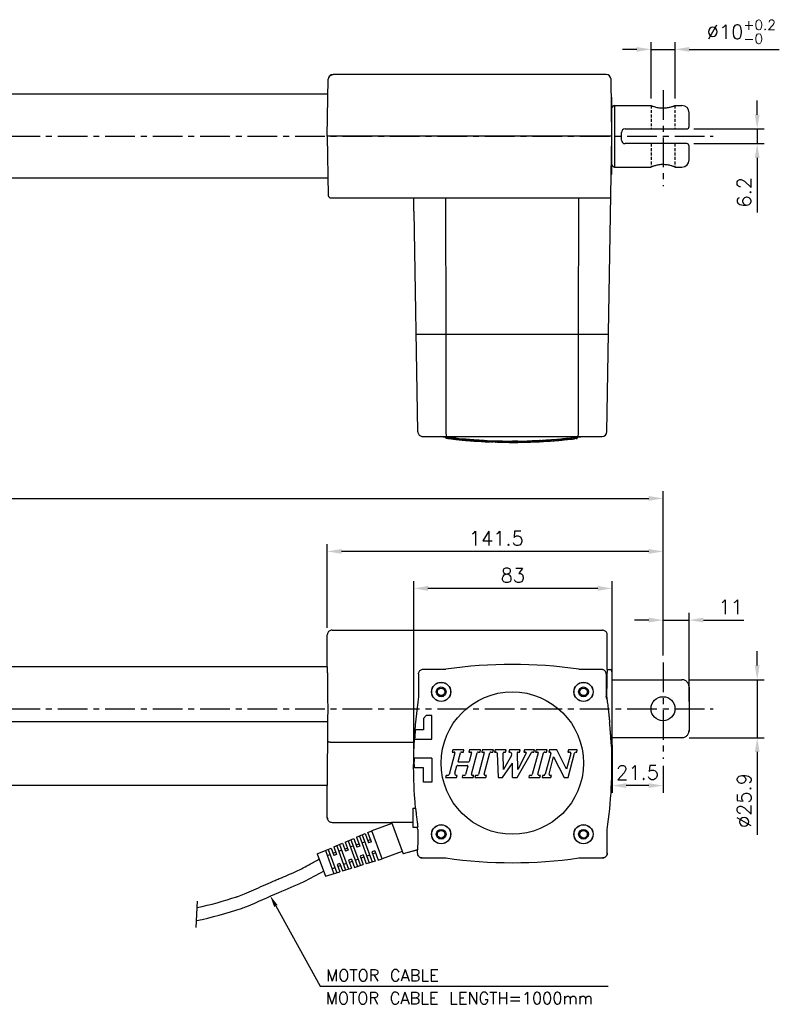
# Model space of a CAD drawing. Extents: x 229 to 1209, y 37 to 452.
# Tile 3 of 3: x 883 to 1209, y 37 to 452. Entities that reach past the tile are written whole.
import ezdxf

# ---------------------------------------------------------------- set-up
doc = ezdxf.new("R2010")
doc.units = 0
doc.header["$LTSCALE"] = 10
doc.header["$MEASUREMENT"] = 0
doc.header["$PDMODE"] = 3
doc.linetypes.add('CENTER', pattern=[2, 1.25, -0.25, 0.25, -0.25])
doc.linetypes.add('HIDDEN', pattern=[0.375, 0.25, -0.125])
doc.layers.get('0').update_dxf_attribs({"linetype": 'CONTINUOUS'})
doc.layers.get('DEFPOINTS').update_dxf_attribs({"linetype": 'CONTINUOUS'})
for name, color, linetype in [('CENTER', 7, 'CENTER'), ('DIM', 7, 'CONTINUOUS'), ('HIDDEN', 7, 'HIDDEN')]:
    doc.layers.add(name, color=color, linetype=linetype)
doc.styles.get("Standard").update_dxf_attribs({"font": 'txt.shx'})
doc.dimstyles.new('W_8', dxfattribs={"dimtxt": 8, "dimasz": 3, "dimexe": 3, "dimexo": 3, "dimgap": 2.5, "dimtad": 1, "dimdec": 3, "dimtxsty": 'STANDARD', "dimblk1": 'OPEN', "dimblk2": 'OPEN', "dimsah": 1, "dimcen": -2.5, "dimclrd": 256, "dimclre": 256, "dimclrt": 256, "dimazin": 3, "dimtfac": 0.8, "dimtmove": 0, "dimatfit": 3, "dimtolj": 1})

# ---------------------------------------------------------------- blocks, each defined once
blk = doc.blocks.new('*D18')
at = {"layer": 'DEFPOINTS', "color": 0}
for p in [(1162.33, 174.3), (1162.33, 149.85), (1194.02, 149.85)]:
    blk.add_point(p, dxfattribs=at)
at = {"layer": 'DIM'}
for p, q in [((1194.02, 180.3), (1194.02, 186.3)), ((1165.33, 174.3), (1197.02, 174.3)), ((1194.02, 174.3), (1194.02, 149.85)), ((1165.33, 149.85), (1197.02, 149.85)), ((1194.02, 143.85), (1194.02, 108.85))]:
    blk.add_line(p, q, dxfattribs=at)
for points in [[(1193.02, 180.3), (1195.02, 180.3), (1194.02, 174.3)], [(1193.02, 143.85), (1195.02, 143.85), (1194.02, 149.85)]]:
    blk.add_solid(points, dxfattribs=at)
at = {"layer": 'DIM', "insert": (1188.52, 123.35), "char_height": 6, "attachment_point": 5, "rotation": 90}
blk.add_mtext('\\A1;%%c25.9', dxfattribs=at)
blk = doc.blocks.new('*D19')
at = {"layer": 'DEFPOINTS', "color": 0}
for p in [(1154.33, 199.42), (1154.33, 181.51), (1165.33, 162.07)]:
    blk.add_point(p, dxfattribs=at)
at = {"layer": 'DIM'}
for p, q in [((1148.33, 199.42), (1142.33, 199.42)), ((1154.33, 184.51), (1154.33, 202.42)), ((1154.33, 199.42), (1165.33, 199.42)), ((1165.33, 165.07), (1165.33, 202.42)), ((1171.33, 199.42), (1188.33, 199.42))]:
    blk.add_line(p, q, dxfattribs=at)
for points in [[(1148.33, 200.42), (1148.33, 198.42), (1154.33, 199.42)], [(1171.33, 200.42), (1171.33, 198.42), (1165.33, 199.42)]]:
    blk.add_solid(points, dxfattribs=at)
at = {"layer": 'DIM', "insert": (1182.83, 204.92), "char_height": 6, "attachment_point": 5}
blk.add_mtext('\\A1;11', dxfattribs=at)
blk = doc.blocks.new('*D20')
at = {"layer": 'DEFPOINTS', "color": 0}
for p in [(1049.24, 212.78), (1132.83, 146.85), (1049.24, 142.17)]:
    blk.add_point(p, dxfattribs=at)
at = {"layer": 'DIM'}
for p, q in [((1049.24, 145.17), (1049.24, 215.78)), ((1126.83, 212.78), (1055.24, 212.78)), ((1132.83, 149.85), (1132.83, 215.78))]:
    blk.add_line(p, q, dxfattribs=at)
for points in [[(1055.24, 213.78), (1055.24, 211.78), (1049.24, 212.78)], [(1126.83, 213.78), (1126.83, 211.78), (1132.83, 212.78)]]:
    blk.add_solid(points, dxfattribs=at)
at = {"layer": 'DIM', "insert": (1091.03, 218.28), "char_height": 6, "attachment_point": 5}
blk.add_mtext('\\A1;83', dxfattribs=at)
blk = doc.blocks.new('*D21')
at = {"layer": 'DEFPOINTS', "color": 0}
for p in [(1012.83, 228.36), (1012.83, 193.17), (1154.33, 181.51)]:
    blk.add_point(p, dxfattribs=at)
at = {"layer": 'DIM'}
for p, q in [((1012.83, 196.17), (1012.83, 231.36)), ((1148.33, 228.36), (1018.83, 228.36)), ((1154.33, 184.51), (1154.33, 231.36))]:
    blk.add_line(p, q, dxfattribs=at)
for points in [[(1018.83, 229.36), (1018.83, 227.36), (1012.83, 228.36)], [(1148.33, 229.36), (1148.33, 227.36), (1154.33, 228.36)]]:
    blk.add_solid(points, dxfattribs=at)
at = {"layer": 'DIM', "insert": (1084.07, 233.86), "char_height": 6, "attachment_point": 5}
blk.add_mtext('\\A1;141.5', dxfattribs=at)
blk = doc.blocks.new('*D22')
at = {"layer": 'DEFPOINTS', "color": 0}
for p in [(1132.83, 149.85), (1154.33, 141.01), (1132.83, 129.66)]:
    blk.add_point(p, dxfattribs=at)
at = {"layer": 'DIM'}
for p, q in [((1132.83, 146.85), (1132.83, 126.66)), ((1154.33, 138.01), (1154.33, 126.66)), ((1148.33, 129.66), (1138.83, 129.66))]:
    blk.add_line(p, q, dxfattribs=at)
for points in [[(1138.83, 130.66), (1138.83, 128.66), (1132.83, 129.66)], [(1148.33, 130.66), (1148.33, 128.66), (1154.33, 129.66)]]:
    blk.add_solid(points, dxfattribs=at)
at = {"layer": 'DIM', "insert": (1143.58, 135.16), "char_height": 6, "attachment_point": 5}
blk.add_mtext('\\A1;21.5', dxfattribs=at)
blk = doc.blocks.new('*D23')
at = {"layer": 'DEFPOINTS', "color": 0}
for p in [(1159.38, 439.94), (1149.28, 416.26), (1159.38, 416.26)]:
    blk.add_point(p, dxfattribs=at)
at = {"layer": 'DIM'}
for p, q in [((1143.28, 439.94), (1137.28, 439.94)), ((1149.28, 419.26), (1149.28, 442.94)), ((1149.28, 439.94), (1159.38, 439.94)), ((1159.38, 419.26), (1159.38, 442.94)), ((1165.38, 439.94), (1203.28, 439.94))]:
    blk.add_line(p, q, dxfattribs=at)
for points in [[(1143.28, 440.94), (1143.28, 438.94), (1149.28, 439.94)], [(1165.38, 440.94), (1165.38, 438.94), (1159.38, 439.94)]]:
    blk.add_solid(points, dxfattribs=at)
at = {"layer": 'DIM', "insert": (1187.33, 447.34), "char_height": 6, "attachment_point": 5}
blk.add_mtext('\\A1;\\A1;%%c10{\\H0.7x;\\S+0.2^ -0;}', dxfattribs=at)
blk = doc.blocks.new('*D24')
at = {"layer": 'DEFPOINTS', "color": 0}
for p in [(1164.33, 406.41), (1164.33, 400.21), (1194.02, 400.21)]:
    blk.add_point(p, dxfattribs=at)
at = {"layer": 'DIM'}
for p, q in [((1194.02, 412.41), (1194.02, 418.41)), ((1167.33, 406.41), (1197.02, 406.41)), ((1194.02, 406.41), (1194.02, 400.21)), ((1167.33, 400.21), (1197.02, 400.21)), ((1194.02, 394.21), (1194.02, 371.21))]:
    blk.add_line(p, q, dxfattribs=at)
for points in [[(1193.02, 412.41), (1195.02, 412.41), (1194.02, 406.41)], [(1193.02, 394.21), (1195.02, 394.21), (1194.02, 400.21)]]:
    blk.add_solid(points, dxfattribs=at)
at = {"layer": 'DIM', "insert": (1188.52, 379.71), "char_height": 6, "attachment_point": 5, "rotation": 90}
blk.add_mtext('\\A1;6.2', dxfattribs=at)
blk = doc.blocks.new('*D26')
at = {"layer": 'DEFPOINTS', "color": 0}
for p in [(1154.33, 250.71), (583.33, 182.38), (1154.33, 181.51)]:
    blk.add_point(p, dxfattribs=at)
at = {"layer": 'DIM'}
for p, q in [((583.33, 185.38), (583.33, 253.71)), ((1154.33, 184.51), (1154.33, 253.71)), ((589.33, 250.71), (1148.33, 250.71))]:
    blk.add_line(p, q, dxfattribs=at)
for points in [[(589.33, 251.71), (589.33, 249.71), (583.33, 250.71)], [(1148.33, 251.71), (1148.33, 249.71), (1154.33, 250.71)]]:
    blk.add_solid(points, dxfattribs=at)
at = {"layer": 'DIM', "insert": (868.83, 257.21), "char_height": 8, "attachment_point": 5}
blk.add_mtext('\\A1;571', dxfattribs=at)

msp = doc.modelspace()

# ---------------------------------------------------------------- linework, layer by layer
for p, q in [((1130.4058, 429.3126), (1015.2442, 429.3126)), ((1015.2442, 429.3126), (1015.2442, 429.2147)), ((1012.825, 403.3126), (1013.2445, 427.3475)), ((1132.825, 403.3126), (1132.4055, 427.3475)), ((1013.134, 421.0126), (625.825, 421.0126)), ((1132.537, 419.8126), (1132.825, 419.8126)), ((1132.825, 387.8126), (1132.825, 419.8126)), ((1133.825, 416.2626), (1133.825, 390.3626)), ((1133.825, 416.2626), (1149.275, 416.2626)), ((1159.375, 416.2626), (1162.325, 416.2626)), ((1165.325, 407.4126), (1165.325, 413.2625)), ((1132.825, 403.3126), (1012.825, 403.3126)), ((1012.825, 403.3126), (1013.2617, 378.2952)), ((1130.6512, 278.7777), (1132.825, 403.3126)), ((1136.825, 401.7126), (1136.825, 404.9126)), ((1138.325, 406.4126), (1164.325, 406.4126)), ((1164.325, 400.2126), (1138.325, 400.2126)), ((1165.325, 393.3628), (1165.325, 399.2126)), ((1133.825, 390.3626), (1149.275, 390.3626)), ((1159.375, 390.3626), (1162.325, 390.3626)), ((1013.134, 385.6126), (625.825, 385.6126)), ((1014.2624, 377.3126), (1132.3712, 377.3126)), ((1049.3748, 371.8126), (1049.2788, 377.3126)), ((1062.9293, 319.8126), (1062.8575, 377.3126)), ((1118.7207, 319.8126), (1118.7925, 377.3126)), ((1049.385, 371.8126), (1049.3748, 371.8126)), ((1051.009, 278.7777), (1049.385, 371.8126)), ((1131.3675, 319.8126), (1050.2927, 319.8126)), ((1053.0089, 276.8126), (1128.6515, 276.8126)), ((1062.6149, 276.6644), (1062.6149, 276.1603)), ((1067.2955, 276.1249), (1067.2955, 275.622)), ((1067.4584, 275.5723), (1067.4584, 275.5242)), ((1067.5463, 276.0751), (1067.5463, 275.5723)), ((1067.6845, 276.0027), (1067.6845, 275.5)), ((1069.6358, 275.8921), (1069.6358, 275.3897)), ((1072.1065, 275.0911), (1072.1145, 275.0901)), ((1073.5547, 275.0193), (1073.5389, 275.023)), ((1074.3163, 275.5002), (1074.3163, 274.9987)), ((1074.5671, 275.4584), (1074.5671, 274.957)), ((1075.0184, 275.4499), (1075.0184, 274.9485)), ((1078.9373, 274.672), (1078.9216, 274.6754)), ((1079.6989, 275.1704), (1079.6989, 274.6696)), ((1079.9498, 275.1346), (1079.9498, 274.6339)), ((1080.168, 275.064), (1084.5712, 274.8992)), ((1081.7725, 275.004), (1081.7725, 274.5407)), ((1082.5835, 274.9736), (1082.5835, 274.5098)), ((1082.8343, 274.9642), (1082.8343, 274.5218)), ((1083.2856, 274.9473), (1083.2856, 274.4853)), ((1083.93, 274.9232), (1083.9288, 274.4648)), ((1084.3971, 274.9057), (1084.3971, 274.7758)), ((1084.3971, 274.7758), (1084.3971, 274.4423)), ((1084.8476, 274.9753), (1084.8476, 274.4749)), ((1086.7198, 274.9335), (1086.7198, 274.4333)), ((1086.7198, 274.9335), (1088.0879, 274.8664)), ((1086.7198, 274.4333), (1088.0879, 274.3662)), ((1090.825, 274.3126), (1090.825, 274.8126)), ((1090.9323, 274.8962), (1090.9323, 274.3961)), ((1092.8045, 274.9049), (1092.8045, 274.4047)), ((1097.7191, 275.0014), (1097.7191, 274.501)), ((1102.3996, 275.1929), (1102.3996, 274.6921)), ((1102.6505, 275.1824), (1102.6505, 274.6816)), ((1103.3358, 275.2429), (1103.3358, 274.7419)), ((1107.0802, 275.4818), (1107.0802, 274.9803)), ((1107.331, 275.4764), (1107.331, 274.975)), ((1107.5419, 274.9304), (1108.2381, 274.998)), ((1109.5725, 275.5916), (1107.5556, 275.4328)), ((1108.2381, 275.4995), (1108.2381, 274.998)), ((1112.6969, 275.9575), (1112.6969, 275.4549)), ((1114.3351, 276.1228), (1114.3351, 275.6199)), ((1116.0246, 275.7188), (1114.359, 275.5386)), ((1117.0802, 276.3518), (1117.0802, 275.8768)), ((1117.7583, 276.4353), (1117.7583, 275.9671)), ((1117.9512, 276.459), (1117.9512, 275.9903)), ((1118.2021, 276.4899), (1118.2021, 276.0419)), ((1014.8247, 195.1735), (1128.8253, 195.1735)), ((1012.825, 179.7735), (1012.825, 193.1738)), ((1130.825, 178.5735), (1130.825, 193.1738)), ((1012.825, 179.7735), (625.825, 179.7735)), ((1053.2785, 178.7197), (1062.8574, 178.7197)), ((1118.7926, 178.7197), (1128.3715, 178.7197)), ((1130.825, 178.5735), (1132.825, 178.5735)), ((1132.825, 178.5735), (1132.825, 146.574)), ((1051.2788, 176.72), (1051.2788, 167.1411)), ((1130.3883, 176.7371), (1130.4323, 167.5735)), ((1132.825, 174.2981), (1162.325, 174.2981)), ((1165.325, 171.1395), (1165.325, 153.0075)), ((1130.4323, 167.5735), (1130.4323, 167.1454)), ((1130.587, 167.5735), (1130.4323, 167.5735)), ((1130.587, 166.0469), (1130.587, 167.5735)), ((1054.525, 159.1735), (1053.325, 157.9735)), ((1053.325, 157.9735), (1053.325, 153.1735)), ((1056.825, 159.1735), (1054.525, 159.1735)), ((1056.825, 149.1735), (1056.825, 159.1735)), ((1013.1183, 156.5094), (625.825, 156.5094)), ((1012.9635, 129.7235), (1013.1183, 156.5094)), ((1053.325, 153.1735), (1049.8743, 153.1735)), ((1162.325, 149.8489), (1132.825, 149.8489)), ((1138.325, 149.8489), (1138.325, 149.9096)), ((1014.2624, 148.028), (1049.4784, 148.028)), ((1049.6295, 149.1735), (1056.825, 149.1735)), ((1132.721, 145.5735), (1132.825, 145.5735)), ((1132.825, 146.5735), (1132.825, 145.5735)), ((1056.825, 141.1735), (1049.385, 141.1735)), ((1056.825, 141.1735), (1056.825, 131.1735)), ((1066.5907, 143.4982), (1064.1287, 134.3098)), ((1065.7503, 144.7289), (1065.4995, 143.7928)), ((1065.4995, 143.7928), (1066.3642, 143.7928)), ((1070.4309, 144.7289), (1065.7503, 144.7289)), ((1067.9598, 139.8739), (1068.9166, 143.4447)), ((1069.369, 143.7928), (1070.18, 143.7928)), ((1070.18, 143.7928), (1070.4309, 144.7289)), ((1072.7711, 144.7289), (1072.5203, 143.7928)), ((1072.5203, 143.7928), (1073.3851, 143.7928)), ((1073.6115, 143.4982), (1072.6082, 139.7537)), ((1077.4517, 144.7289), (1072.7711, 144.7289)), ((1073.5547, 134.5521), (1075.9376, 143.4452)), ((1076.3899, 143.7928), (1077.2009, 143.7928)), ((1078.9941, 143.4982), (1076.5321, 134.3098)), ((1077.2009, 143.7928), (1077.4517, 144.7289)), ((1078.1538, 144.7289), (1077.9029, 143.7928)), ((1077.9029, 143.7928), (1078.7677, 143.7928)), ((1082.8343, 144.7289), (1078.1538, 144.7289)), ((1078.9373, 134.5521), (1081.3206, 143.4466)), ((1081.7725, 143.7928), (1082.5835, 143.7928)), ((1082.5835, 143.7928), (1082.8343, 144.7289)), ((1083.5364, 144.7289), (1083.2856, 143.7928)), ((1083.2856, 143.7928), (1083.9288, 143.7928)), ((1088.217, 144.7289), (1083.5364, 144.7289)), ((1084.3971, 143.3453), (1084.8476, 133.0275)), ((1087.0352, 136.4112), (1086.9146, 143.3166)), ((1090.4862, 142.3886), (1087.0352, 136.4112)), ((1087.3826, 143.7928), (1087.9661, 143.7928)), ((1087.9661, 143.7928), (1088.217, 144.7289)), ((1089.6211, 144.7289), (1089.3703, 143.7928)), ((1089.3703, 143.7928), (1089.6755, 143.7928)), ((1094.0677, 144.7289), (1089.6211, 144.7289)), ((1092.8045, 133.0275), (1098.885, 143.5592)), ((1093.1197, 136.4203), (1092.9952, 143.5559)), ((1096.6907, 143.2801), (1093.1197, 136.4203)), ((1093.2292, 143.7928), (1093.8168, 143.7928)), ((1093.8168, 143.7928), (1094.0677, 144.7289)), ((1095.9399, 144.7289), (1095.6891, 143.7928)), ((1095.6891, 143.7928), (1096.3791, 143.7928)), ((1100.1524, 144.7289), (1095.9399, 144.7289)), ((1101.6948, 143.4982), (1099.2328, 134.3098)), ((1099.2901, 143.7928), (1099.9016, 143.7928)), ((1099.9016, 143.7928), (1100.1524, 144.7289)), ((1100.8545, 144.7289), (1100.6036, 143.7928)), ((1100.6036, 143.7928), (1101.4692, 143.7928)), ((1105.535, 144.7289), (1100.8545, 144.7289)), ((1101.638, 134.5521), (1104.0213, 143.4466)), ((1104.4732, 143.7928), (1105.2842, 143.7928)), ((1106.9987, 143.2041), (1104.6621, 134.484)), ((1105.2842, 143.7928), (1105.535, 144.7289)), ((1106.4711, 144.7289), (1106.2203, 143.7928)), ((1106.2203, 143.7928), (1106.5464, 143.7928)), ((1106.3017, 134.5517), (1108.2381, 141.7784)), ((1109.543, 144.7289), (1106.4711, 144.7289)), ((1108.2381, 141.7784), (1112.6969, 133.0275)), ((1113.6647, 136.6396), (1109.543, 144.7289)), ((1115.4238, 143.2046), (1113.6647, 136.6396)), ((1114.4576, 144.7289), (1114.2068, 143.7928)), ((1114.2068, 143.7928), (1114.9714, 143.7928)), ((1114.3351, 133.0275), (1117.0802, 143.2724)), ((1118.2021, 144.7289), (1114.4576, 144.7289)), ((1117.7583, 143.7928), (1117.9512, 143.7928)), ((1117.9512, 143.7928), (1118.2021, 144.7289)), ((1053.325, 137.1735), (1049.385, 137.1735)), ((1053.325, 131.1735), (1053.325, 137.1735)), ((1066.6125, 134.8456), (1067.4584, 138.0027)), ((1067.6845, 138.1761), (1071.8801, 138.1761)), ((1072.3821, 139.5803), (1068.1857, 139.5803)), ((1072.1065, 137.8815), (1071.1495, 134.3098)), ((1086.7198, 133.0275), (1090.825, 139.1735)), ((1090.9323, 133.0275), (1090.825, 139.1735)), ((1062.8657, 133.9636), (1062.6149, 133.0275)), ((1062.6149, 133.0275), (1067.2955, 133.0275)), ((1063.6767, 133.9636), (1062.8657, 133.9636)), ((1067.5463, 133.9636), (1067.2911, 133.9636)), ((1067.2955, 133.0275), (1067.5463, 133.9636)), ((1069.8866, 133.9636), (1069.6358, 133.0275)), ((1069.6358, 133.0275), (1074.3163, 133.0275)), ((1070.6976, 133.9636), (1069.8866, 133.9636)), ((1074.5671, 133.9636), (1074.007, 133.9636)), ((1074.3163, 133.0275), (1074.5671, 133.9636)), ((1075.2692, 133.9636), (1075.0184, 133.0275)), ((1075.0184, 133.0275), (1079.6989, 133.0275)), ((1076.0802, 133.9636), (1075.2692, 133.9636)), ((1079.9498, 133.9636), (1079.3896, 133.9636)), ((1079.6989, 133.0275), (1079.9498, 133.9636)), ((1084.8476, 133.0275), (1086.7198, 133.0275)), ((1090.9323, 133.0275), (1092.8045, 133.0275)), ((1097.9699, 133.9636), (1097.7191, 133.0275)), ((1097.7191, 133.0275), (1102.3996, 133.0275)), ((1098.7809, 133.9636), (1097.9699, 133.9636)), ((1102.6505, 133.9636), (1102.0903, 133.9636)), ((1102.3996, 133.0275), (1102.6505, 133.9636)), ((1103.5866, 133.9636), (1103.3358, 133.0275)), ((1103.3358, 133.0275), (1107.0802, 133.0275)), ((1103.984, 133.9636), (1103.5866, 133.9636)), ((1107.331, 133.9636), (1106.7541, 133.9636)), ((1107.0802, 133.0275), (1107.331, 133.9636)), ((1112.6969, 133.0275), (1114.3351, 133.0275)), ((1012.9635, 129.7235), (625.825, 129.7235)), ((1012.825, 116.1732), (1012.825, 129.7235)), ((1056.825, 131.1735), (1053.325, 131.1735)), ((1048.825, 120.1735), (1050.1205, 120.1735)), ((1048.825, 120.1729), (1048.825, 112.1741)), ((1014.8247, 114.1735), (1039.9263, 114.1735)), ((1039.9051, 114.2318), (1044.7674, 100.8727)), ((1048.825, 112.1735), (1051.0571, 112.1735)), ((1130.825, 101.1732), (1130.825, 111.1735)), ((1050.825, 102.5226), (1044.7674, 100.8727)), ((1050.825, 102.491), (1044.7674, 100.8727)), ((1050.825, 101.1732), (1050.825, 102.5226)), ((1008.6579, 98.2787), (1009.3687, 98.7485)), ((1052.8247, 99.1735), (1062.825, 99.1735)), ((1118.825, 99.1735), (1128.8253, 99.1735))]:
    msp.add_line(p, q)
at = {"ltscale": 0.5}
for p, q in [((1040.0988, 113.7176), (1031.6445, 110.6312)), ((1025.1938, 107.8888), (1028.795, 109.4198)), ((1026.3991, 108.4011), (1030.5169, 97.1213)), ((1027.597, 108.9105), (1031.7613, 97.5036)), ((1028.795, 109.4198), (1030.2145, 105.5316)), ((1029.9858, 109.926), (1031.6445, 110.6312)), ((1031.4283, 105.9747), (1029.9858, 109.926)), ((1035.9654, 98.7952), (1031.6445, 110.6312)), ((1015.6099, 103.8143), (1019.2039, 105.3422)), ((1015.6099, 103.8143), (1016.7742, 100.625)), ((1016.8079, 104.3236), (1020.5546, 94.0605)), ((1018.0059, 104.8329), (1021.799, 94.4428)), ((1019.2039, 105.3422), (1020.4377, 101.9624)), ((1020.4019, 105.8515), (1023.9958, 107.3795)), ((1020.4019, 105.8515), (1021.6589, 102.4082)), ((1021.5999, 106.3608), (1025.532, 95.5897)), ((1022.5372, 103.7934), (1023.7583, 104.2392)), ((1022.7978, 106.8701), (1026.7764, 95.9721)), ((1023.9958, 107.3795), (1025.3224, 103.7456)), ((1024.9795, 104.685), (1026.2007, 105.1308)), ((1025.1938, 107.8888), (1026.5436, 104.1914)), ((1026.5436, 104.1914), (1025.3224, 103.7456)), ((1027.4218, 105.5766), (1028.643, 106.0224)), ((1029.8642, 106.4682), (1031.0853, 106.914)), ((1031.4283, 105.9747), (1030.2071, 105.5289)), ((1008.6063, 100.8368), (1014.4119, 103.305)), ((1008.6063, 100.8368), (1012.0356, 91.4432)), ((1012.016, 102.2864), (1015.5772, 92.5313)), ((1012.7678, 100.2269), (1013.989, 100.6727)), ((1012.7678, 100.2269), (1013.989, 100.6727)), ((1013.2139, 102.7957), (1016.8216, 92.9136)), ((1013.2139, 102.7957), (1016.8216, 92.9136)), ((1014.4119, 103.305), (1015.5531, 100.1792)), ((1015.2101, 101.1185), (1016.4313, 101.5643)), ((1016.7742, 100.625), (1015.5531, 100.1792)), ((1017.6525, 102.0101), (1018.8736, 102.456)), ((1020.0948, 102.9018), (1021.316, 103.3476)), ((1021.6589, 102.4082), (1020.4377, 101.9624)), ((1027.9153, 100.434), (1026.6941, 99.9882)), ((1026.6941, 99.9882), (1028.0207, 96.3544)), ((1027.9153, 100.434), (1029.2651, 96.7367)), ((1030.7006, 100.3862), (1029.4794, 99.9404)), ((1032.8, 102.2172), (1031.5788, 101.7714)), ((1031.5862, 101.7741), (1033.0057, 97.8859)), ((1033.1429, 101.2779), (1031.9217, 100.8321)), ((1032.8, 102.2172), (1034.2425, 98.2659)), ((1044.4197, 101.8816), (1035.9654, 98.7952)), ((1018.146, 96.8675), (1016.9248, 96.4217)), ((1016.9248, 96.4217), (1018.0659, 93.2959)), ((1018.4889, 95.9282), (1017.2677, 95.4824)), ((1018.146, 96.8675), (1019.3103, 93.6782)), ((1020.9312, 96.8198), (1019.71, 96.374)), ((1023.0306, 98.6508), (1021.8095, 98.205)), ((1021.8095, 98.205), (1023.0433, 94.8251)), ((1023.3736, 97.7114), (1022.1524, 97.2656)), ((1023.0306, 98.6508), (1024.2877, 95.2074)), ((1024.2877, 95.2074), (1028.0207, 96.3544)), ((1025.8159, 98.603), (1024.5947, 98.1572)), ((1028.2582, 99.4946), (1027.0371, 99.0488)), ((1033.0057, 97.8859), (1029.2651, 96.7367)), ((1034.2425, 98.2659), (1035.9654, 98.7952)), ((1012.0356, 91.4432), (1018.0659, 93.2959)), ((1016.0465, 95.0366), (1014.8254, 94.5907)), ((1016.0465, 95.0366), (1014.8254, 94.5907)), ((1019.3103, 93.6782), (1023.0433, 94.8251)), ((957.6243, 69.8716), (958.0715, 80.9364))]:
    msp.add_line(p, q, dxfattribs=at)
for points in [[(1015.2442, 429.2147), (1014.6325, 429.1246), (1014.0794, 428.8608), (1013.638, 428.4486), (1013.3505, 427.9275), (1013.2445, 427.3475)], [(1088.0879, 274.8664), (1089.4564, 274.8261), (1090.825, 274.8126)], [(1088.0879, 274.3662), (1089.4564, 274.326), (1090.825, 274.3126)], [(1090.9323, 274.8962), (1090.8965, 274.8498), (1090.8608, 274.8219), (1090.825, 274.8126)], [(1090.9323, 274.3961), (1090.8965, 274.3497), (1090.8608, 274.3219), (1090.825, 274.3126)]]:
    msp.add_lwpolyline(points)
for centre, radius in [((1060.825, 169.1735), 4.0524), ((1060.825, 169.1735), 4), ((1060.825, 169.1735), 2.05), ((1060.825, 169.1735), 1.6), ((1120.825, 169.1735), 4.0524), ((1120.825, 169.1735), 4), ((1120.825, 169.1735), 2.05), ((1120.825, 169.1735), 1.6), ((1090.825, 139.1735), 30), ((1154.325, 162.0735), 5.05), ((1060.825, 109.1735), 4.0524), ((1060.825, 109.1735), 4), ((1120.825, 109.1735), 4.0524), ((1120.825, 109.1735), 4), ((1060.825, 109.1735), 2.05), ((1060.825, 109.1735), 1.6), ((1120.825, 109.1735), 2.05), ((1120.825, 109.1735), 1.6)]:
    msp.add_circle(centre, radius)
for centre, radius, start, end in [((1015.2442, 427.3126), 2, 90, 179), ((1130.4058, 427.3126), 2, 1, 90), ((1133.825, 415.2626), 1, 90, 180), ((1162.325, 413.2626), 3, 0, 90), ((1164.325, 407.4126), 1, 270, 0), ((1138.325, 404.9126), 1.5, 90, 180), ((1138.325, 401.7126), 1.5, 180, 270), ((1164.325, 399.2126), 1, 0, 90), ((1133.825, 391.3626), 1, 180, 270), ((1162.325, 393.3626), 3, 270, 0), ((1131.825, 387.8126), 1, 316.065488, 0), ((1014.2615, 378.3126), 1, 181, 270), ((1128.6515, 278.8126), 2, 270, 359), ((1090.825, 500.8126), 226, 262.37185, 262.82682), ((1090.825, 500.8126), 226.5, 263.55003, 263.856402), ((1090.825, 500.8126), 226.5, 265.259481, 265.740394), ((1090.825, 500.8126), 226, 265.912701, 265.988046), ((1090.825, 500.8126), 226.5, 266.70971, 267.105266), ((1090.825, 500.8126), 226.5, 268.417827, 269.026016), ((1090.825, 500.8126), 226.5, 270.027243, 270.570305), ((1090.825, 500.8126), 226, 271.40505, 271.748781), ((1090.825, 500.8126), 226.5, 272.461292, 272.851598), ((1090.825, 500.8126), 226, 273.058709, 273.174638), ((1090.825, 500.8126), 226.5, 273.826966, 274.033838), ((1090.825, 500.8126), 226, 276.401947, 277.62815), ((1090.825, -15.8265), 196.5462, 81.819322, 98.180678), ((1131.825, 177.5735), 1, 0, 90), ((1245.825, 139.1735), 196.5462, 171.819322, 177.417918), ((935.825, 139.1735), 196.6073, 7.8561, 8.179405), ((1245.825, 139.1735), 196.4502, 175.913358, 177.082184), ((935.825, 139.1735), 197, 351.828766, 2.013616), ((1131.825, 146.5735), 1, 331.444381, 0), ((1245.825, 139.1735), 196.4502, 179.416679, 180.583321), ((1066.3646, 143.5587), 0.234, 345, 90.095504), ((1069.369, 143.3247), 0.4681, 90, 165.147003), ((1073.3854, 143.5587), 0.234, 345.000018, 90.095504), ((1076.3899, 143.3247), 0.4681, 90, 165.089776), ((1078.7681, 143.5587), 0.234, 345.000006, 90.095504), ((1081.7725, 143.3247), 0.4681, 90, 164.910233), ((1083.9295, 143.3247), 0.4681, 2.524726, 90.081313), ((1087.3826, 143.3247), 0.4681, 90, 181.000021), ((1089.6755, 142.8567), 0.9361, 330.000029, 90), ((1093.2292, 143.5587), 0.234, 90, 180.692879), ((1096.3791, 143.4417), 0.351, 332.59293, 90), ((1099.2901, 143.3247), 0.4681, 90, 149.93148), ((1101.4688, 143.5587), 0.234, 345.000006, 89.904496), ((1104.4732, 143.3247), 0.4681, 90, 164.910233), ((1106.5464, 143.3247), 0.4681, 345.060257, 90), ((1114.9714, 143.3247), 0.4681, 345.131073, 90), ((1117.7583, 143.0907), 0.7021, 90, 164.999992), ((1067.6845, 137.9421), 0.234, 90, 165.000024), ((1068.1861, 139.8143), 0.234, 165.247914, 269.904496), ((1071.8805, 137.9421), 0.234, 345.00002, 90.095504), ((1072.3821, 139.8143), 0.234, 270, 345.000018), ((1063.6767, 134.4317), 0.4681, 270, 344.910229), ((1067.2911, 134.6657), 0.7021, 165.151374, 270), ((1070.6976, 134.4317), 0.4681, 270, 344.910249), ((1074.007, 134.4317), 0.4681, 165.085217, 270), ((1076.0802, 134.4317), 0.4681, 270, 344.910234), ((1079.3896, 134.4317), 0.4681, 165.085217, 270), ((1098.7809, 134.4317), 0.4681, 270, 344.910234), ((1102.0903, 134.4317), 0.4681, 165.085217, 270), ((1103.984, 134.6657), 0.7021, 270, 345.000003), ((1106.7541, 134.4317), 0.4681, 165.144275, 270), ((1090.825, 294.1735), 197, 261.828766, 278.171234), ((919.7734, 250.3639), 176.3165, 282.508971, 288.161432), ((971.6135, 92.333), 10, 288.161432, 290.424092), ((919.7734, 250.3639), 181.6165, 282.066912, 288.254727)]:
    msp.add_arc(centre, radius, start, end)
for points in [[(1149.275, 416.2626), (1149.3577, 416.2306), (1149.6113, 416.1352), (1150.0318, 415.9867), (1150.6094, 415.8029), (1151.32, 415.6102), (1152.1358, 415.4367), (1153.0082, 415.3099), (1153.9163, 415.2444), (1154.8312, 415.2481), (1155.7394, 415.321), (1156.5992, 415.4523), (1157.3889, 415.6247), (1158.0717, 415.8121), (1158.6288, 415.9903), (1159.0391, 416.1354), (1159.291, 416.2301), (1159.375, 416.2626)], [(1159.375, 390.3626), (1159.2911, 390.3951), (1159.0392, 390.4898), (1158.6288, 390.635), (1158.0712, 390.8133), (1157.3877, 391.0009), (1156.5973, 391.1733), (1155.7372, 391.3045), (1154.8292, 391.3772), (1153.9146, 391.3808), (1153.0068, 391.3152), (1152.1346, 391.1884), (1151.3191, 391.0149), (1150.6088, 390.8222), (1150.0314, 390.6385), (1149.6112, 390.49), (1149.3576, 390.3946), (1149.275, 390.3626)], [(1062.9301, 319.2125), (1062.9293, 319.8126)], [(1118.72, 319.2125), (1118.7207, 319.8126)], [(1062.9807, 278.7777), (1062.955, 299.2952), (1062.9301, 319.2125)], [(1118.6693, 278.7777), (1118.695, 299.2952), (1118.72, 319.2125)], [(1051.009, 278.7777), (1051.1144, 278.1712), (1051.4034, 277.6198), (1051.8438, 277.187), (1052.4007, 276.9073), (1053.0088, 276.8126)], [(1063.1247, 276.8126), (1063.0807, 276.9081), (1063.0409, 277.1856), (1063.0091, 277.6191), (1062.9884, 278.1673), (1062.9807, 278.7777)], [(1118.5253, 276.8126), (1118.5693, 276.9081), (1118.6092, 277.1856), (1118.6409, 277.6191), (1118.6616, 278.1673), (1118.6693, 278.7777)], [(1062.6149, 276.6644), (1063.0992, 276.604)], [(1062.6149, 276.1603), (1064.2186, 275.9647), (1065.7791, 275.7856), (1067.2955, 275.622)], [(1063.6767, 276.0059), (1063.4075, 276.0386), (1063.1371, 276.0717), (1062.8657, 276.1053)], [(1063.0992, 276.604), (1064.2186, 276.4684), (1065.779, 276.2889), (1067.2955, 276.1249)], [(1063.6767, 276.0059), (1063.8759, 275.9809), (1064.0361, 275.9589), (1064.1287, 275.944)], [(1065.4248, 275.7414), (1064.946, 275.8032), (1064.1287, 275.944)], [(1066.5886, 275.6532), (1066.6125, 275.6521), (1066.5894, 275.6577), (1066.6028, 275.6595), (1066.6522, 275.6574), (1066.7349, 275.6515)], [(1066.5886, 275.6532), (1066.6125, 275.6521)], [(1066.6125, 275.6521), (1066.8948, 275.6041)], [(1066.7349, 275.6515), (1066.8464, 275.6421), (1066.981, 275.6298)], [(1066.8948, 275.6041), (1067.1766, 275.5615)], [(1066.981, 275.6298), (1067.1317, 275.6151)], [(1067.1317, 275.6151), (1067.2911, 275.5988)], [(1067.1766, 275.5615), (1067.2842, 275.5466)], [(1067.2842, 275.5466), (1067.4584, 275.5242)], [(1067.2955, 276.1249), (1067.3793, 276.1078), (1067.4629, 276.0912), (1067.5463, 276.0751)], [(1067.2955, 275.622), (1067.3793, 275.6049), (1067.4629, 275.5884)], [(1067.5051, 275.5189), (1067.4584, 275.5242)], [(1067.4629, 275.5884), (1067.5463, 275.5723)], [(1067.6845, 275.5), (1067.5856, 275.5103), (1067.5051, 275.5189)], [(1067.6845, 276.0027), (1067.5856, 276.013), (1067.5463, 276.0171)], [(1067.6845, 276.0027), (1069.0997, 275.8615), (1069.6282, 275.8111)], [(1067.6845, 275.5), (1069.0994, 275.3592), (1069.6282, 275.3089)], [(1069.6282, 275.3089), (1069.8812, 275.2852)], [(1069.6358, 275.8921), (1071.263, 275.7447), (1072.8234, 275.6146), (1074.3163, 275.5002)], [(1069.6358, 275.3897), (1071.263, 275.2427), (1072.8234, 275.1128), (1074.3163, 274.9987)], [(1069.8866, 275.3427), (1069.8032, 275.3579), (1069.7196, 275.3735), (1069.6358, 275.3897)], [(1069.8812, 275.2852), (1070.4979, 275.2288)], [(1070.6976, 275.2689), (1070.4289, 275.293), (1070.1585, 275.3176), (1069.8866, 275.3427)], [(1070.4979, 275.2288), (1070.6926, 275.2113)], [(1070.6926, 275.2113), (1071.1452, 275.1714)], [(1070.6976, 275.2689), (1070.8969, 275.2501), (1071.0571, 275.2332), (1071.1495, 275.2213)], [(1071.1452, 275.1714), (1071.8801, 275.1085)], [(1071.4697, 275.171), (1071.1495, 275.2213)], [(1071.7881, 275.1277), (1071.4697, 275.171)], [(1072.1065, 275.0911), (1071.7881, 275.1277)], [(1072.1098, 275.0907), (1072.0663, 275.0934), (1071.9844, 275.0999), (1071.8801, 275.1085)], [(1073.5482, 275.021), (1073.636, 275.0218), (1073.8002, 275.0124), (1074.007, 274.998)], [(1073.5547, 275.0193), (1074.0019, 274.9576)], [(1074.0019, 274.9576), (1074.3543, 274.9182)], [(1074.5671, 274.957), (1074.3815, 274.9704), (1074.1947, 274.9841), (1074.007, 274.998)], [(1074.3163, 275.5002), (1074.4005, 275.4857), (1074.4841, 275.4718), (1074.5671, 275.4584)], [(1074.3163, 274.9987), (1074.4005, 274.9842), (1074.4841, 274.9703), (1074.5671, 274.957)], [(1074.3543, 274.9182), (1074.5621, 274.8989)], [(1074.5621, 275.4002), (1074.7835, 275.3827)], [(1074.5621, 274.8989), (1074.7835, 274.8814)], [(1074.7835, 274.8814), (1075.1433, 274.8599)], [(1075.0184, 275.4499), (1076.6792, 275.3395), (1078.2391, 275.2471), (1079.6989, 275.1704)], [(1075.2692, 274.9075), (1075.1862, 274.9206), (1075.1026, 274.9342), (1075.0184, 274.9485)], [(1075.0184, 274.9485), (1076.6792, 274.8384), (1078.2391, 274.7461), (1079.6989, 274.6696)], [(1075.1433, 274.8599), (1075.268, 274.8545)], [(1075.268, 274.8545), (1075.9376, 274.8428)], [(1076.0802, 274.8531), (1075.8123, 274.8708), (1075.542, 274.8889), (1075.2692, 274.9075)], [(1076.0309, 274.8401), (1075.9376, 274.8428)], [(1076.1917, 274.8321), (1076.0309, 274.8401)], [(1076.0802, 274.8531), (1076.2798, 274.8392), (1076.44, 274.8261), (1076.5321, 274.8164)], [(1076.3899, 274.8203), (1076.1917, 274.8321)], [(1076.3899, 274.8203), (1076.6047, 274.8067)], [(1077.8341, 274.6855), (1077.7638, 274.6897), (1077.4563, 274.7119), (1077.1485, 274.7404), (1076.8406, 274.7752), (1076.5321, 274.8164)], [(1078.9308, 274.6736), (1079.0185, 274.6764), (1079.1828, 274.6709), (1079.3896, 274.6615)], [(1078.9373, 274.672), (1079.2385, 274.6362)], [(1079.2385, 274.6362), (1079.5385, 274.6065)], [(1079.9498, 274.6339), (1079.7647, 274.6428), (1079.578, 274.652), (1079.3896, 274.6615)], [(1079.5385, 274.6065), (1079.8375, 274.5828), (1080.1352, 274.5651)], [(1079.6989, 275.1704), (1079.7841, 275.1577), (1079.8676, 275.1458), (1079.9498, 275.1346)], [(1079.6989, 274.6696), (1079.7841, 274.657), (1079.8676, 274.6451), (1079.9498, 274.6339)], [(1079.9497, 275.076), (1080.1351, 275.0656)], [(1080.1351, 275.0656), (1080.1748, 275.0637)], [(1080.1352, 274.5651), (1080.1748, 274.5632)], [(1080.1748, 274.5632), (1080.4319, 274.5532), (1080.7279, 274.5472), (1081.0239, 274.5469), (1081.3206, 274.5525)], [(1081.3202, 275.0209), (1081.3204, 274.8862), (1081.3206, 274.7193), (1081.3206, 274.5525)], [(1081.7725, 274.5407), (1081.5749, 274.5479), (1081.4142, 274.552), (1081.3206, 274.5525)], [(1081.7725, 274.5407), (1082.0472, 274.5299), (1082.3176, 274.5196), (1082.5835, 274.5098)], [(1082.5835, 274.5098), (1082.6673, 274.5133), (1082.7508, 274.5173), (1082.8343, 274.5218)], [(1083.2856, 274.4853), (1083.5033, 274.4781), (1083.7177, 274.4713), (1083.9288, 274.4648)], [(1084.3971, 274.4423), (1084.3574, 274.4466), (1084.2574, 274.4523), (1084.1082, 274.4587), (1083.9288, 274.4648)], [(1084.3971, 274.4423), (1084.436, 274.4265), (1084.4742, 274.4145), (1084.5118, 274.4059), (1084.5488, 274.4007), (1084.5792, 274.3988)], [(1084.5792, 274.899), (1084.5855, 274.8988), (1084.622, 274.8999), (1084.6586, 274.9041), (1084.6953, 274.9114), (1084.7319, 274.9219), (1084.7692, 274.9357), (1084.8075, 274.9533), (1084.8476, 274.9753)], [(1084.5792, 274.3988), (1084.5855, 274.3986), (1084.622, 274.3997), (1084.6586, 274.4039), (1084.6952, 274.4112), (1084.7319, 274.4216), (1084.7691, 274.4354), (1084.8075, 274.453), (1084.8476, 274.4749)], [(1084.8476, 274.9753), (1085.4995, 274.959), (1086.1209, 274.9452), (1086.7198, 274.9335)], [(1084.8476, 274.4749), (1085.4995, 274.4587), (1086.1209, 274.4449), (1086.7198, 274.4333)], [(1087.0352, 274.3612), (1087.0241, 274.3545), (1087.0021, 274.3465), (1086.9869, 274.3452)], [(1088.621, 274.3234), (1088.3958, 274.326), (1087.9936, 274.333), (1087.5389, 274.3444), (1087.0352, 274.3612)], [(1090.9323, 274.8962), (1091.5597, 274.8974), (1092.1838, 274.9003), (1092.8045, 274.9049)], [(1090.9323, 274.3961), (1091.5597, 274.3972), (1092.1838, 274.4001), (1092.8045, 274.4047)], [(1092.8045, 274.9049), (1093.0629, 274.8956), (1093.3223, 274.8874)], [(1092.8045, 274.4047), (1093.063, 274.3954), (1093.0817, 274.3948)], [(1093.1197, 274.341), (1093.1028, 274.3311), (1093.0863, 274.3255), (1093.0717, 274.3238)], [(1093.0817, 274.3948), (1093.3224, 274.3872)], [(1094.5564, 274.3434), (1094.4515, 274.3417), (1094.1833, 274.3386), (1093.9174, 274.337), (1093.6515, 274.3369), (1093.3857, 274.3382), (1093.1197, 274.341)], [(1093.3223, 274.8874), (1093.5815, 274.8804), (1093.8395, 274.8747), (1094.1001, 274.8701), (1094.3735, 274.8665)], [(1093.3224, 274.3872), (1093.5816, 274.3803), (1093.8397, 274.3745), (1094.1004, 274.3699), (1094.3738, 274.3664)], [(1094.3735, 274.8665), (1094.6709, 274.8641), (1095.0043, 274.8634), (1095.3818, 274.8648), (1095.8095, 274.8696), (1096.2914, 274.8788), (1096.3553, 274.8803)], [(1094.3738, 274.3664), (1094.6713, 274.364)], [(1094.6713, 274.364), (1095.0048, 274.3632), (1095.3822, 274.3647), (1095.81, 274.3694), (1096.292, 274.3786), (1096.3553, 274.3802)], [(1096.3553, 274.3802), (1096.3804, 274.3808)], [(1096.3804, 274.3808), (1096.8325, 274.3938)], [(1096.8325, 274.3938), (1097.4406, 274.4171), (1097.7226, 274.4301)], [(1097.7191, 275.0014), (1099.135, 275.0491), (1100.6926, 275.1118), (1102.3996, 275.1929)], [(1097.7191, 274.501), (1099.135, 274.5486), (1100.6926, 274.6112), (1102.3996, 274.6921)], [(1097.7226, 274.4301), (1097.972, 274.4428)], [(1098.7809, 274.5124), (1098.5055, 274.5029), (1098.2352, 274.4938), (1097.9699, 274.4853)], [(1097.972, 274.4428), (1098.1222, 274.451)], [(1098.1222, 274.451), (1098.7822, 274.4916)], [(1098.7809, 274.5124), (1098.9785, 274.5184), (1099.1392, 274.5215), (1099.2328, 274.521)], [(1098.7822, 274.4916), (1098.885, 274.4986)], [(1098.9875, 274.5047), (1098.885, 274.4986)], [(1099.1284, 274.5114), (1098.9875, 274.5047)], [(1099.2901, 274.518), (1099.1284, 274.5114)], [(1100.5379, 274.521), (1100.4486, 274.5174), (1100.1439, 274.5091), (1099.8407, 274.507), (1099.5375, 274.5109), (1099.2328, 274.521)], [(1101.6214, 274.6203), (1101.664, 274.626), (1101.7188, 274.6306), (1101.7929, 274.6359), (1101.8825, 274.6416), (1101.9833, 274.6474), (1102.0903, 274.653)], [(1101.638, 274.6181), (1101.6225, 274.6195), (1101.6214, 274.6203)], [(1101.638, 274.6181), (1101.9359, 274.6125)], [(1101.9359, 274.6125), (1102.2337, 274.6129)], [(1102.2337, 274.6129), (1102.5315, 274.619)], [(1102.3996, 275.1929), (1102.4831, 275.1889), (1102.5667, 275.1854), (1102.6505, 275.1824)], [(1102.3996, 274.6921), (1102.4831, 274.6881), (1102.5667, 274.6846), (1102.6505, 274.6816)], [(1102.5315, 274.619), (1102.8294, 274.631)], [(1102.6505, 275.1238), (1102.8294, 275.1317)], [(1102.8294, 275.1317), (1102.8774, 275.1342)], [(1102.8294, 274.631), (1102.8774, 274.6335)], [(1102.8774, 274.6335), (1103.1272, 274.6489)], [(1103.1272, 274.6489), (1103.4252, 274.6727)], [(1103.3358, 275.2429), (1104.5222, 275.3118), (1105.7702, 275.3911), (1107.0802, 275.4818)], [(1103.3358, 274.7419), (1104.5222, 274.8107), (1105.7702, 274.8898), (1107.0802, 274.9803)], [(1103.4252, 274.6727), (1103.7232, 274.7023)], [(1103.984, 274.7552), (1103.8508, 274.7475), (1103.7183, 274.7399), (1103.5866, 274.7324)], [(1103.7232, 274.7023), (1103.9866, 274.7333)], [(1103.984, 274.7552), (1104.21, 274.7676), (1104.4115, 274.7772), (1104.5677, 274.783), (1104.6621, 274.7843)], [(1103.9866, 274.7333), (1104.0213, 274.7378)], [(1104.2733, 274.7585), (1104.1133, 274.7466), (1104.0213, 274.7378)], [(1104.4732, 274.7714), (1104.2733, 274.7585)], [(1104.4732, 274.7714), (1104.6866, 274.7844)], [(1105.9219, 274.8163), (1105.8287, 274.8104), (1105.2476, 274.7862), (1104.6621, 274.7843)], [(1106.286, 274.8905), (1106.3287, 274.8978), (1106.384, 274.9036), (1106.4585, 274.9105), (1106.548, 274.918), (1106.6483, 274.9258), (1106.7541, 274.9335)], [(1106.3017, 274.8893), (1106.2862, 274.8904), (1106.286, 274.8905)], [(1106.3017, 274.8893), (1106.7547, 274.8925)], [(1106.7547, 274.8925), (1106.9514, 274.8981)], [(1106.9514, 274.8981), (1107.3342, 274.9164)], [(1107.0802, 275.4818), (1107.1638, 275.4795), (1107.2474, 275.4777), (1107.331, 275.4764)], [(1107.0802, 274.9803), (1107.1638, 274.9781), (1107.2474, 274.9763), (1107.331, 274.975)], [(1107.3342, 274.9164), (1107.5419, 274.9304)], [(1107.3343, 275.4177), (1107.5419, 275.4317)], [(1108.2381, 274.998), (1108.8614, 275.0361), (1109.4797, 275.0822), (1109.5677, 275.0894)], [(1109.5677, 275.5912), (1110.0986, 275.6384), (1110.7239, 275.7019), (1111.3615, 275.7752), (1112.0172, 275.8599), (1112.3813, 275.9109)], [(1109.5677, 275.0894), (1110.0986, 275.1366), (1110.7239, 275.1999), (1111.3615, 275.2731), (1112.0172, 275.3576), (1112.3699, 275.4068)], [(1112.3699, 275.4068), (1112.6969, 275.4549)], [(1112.7058, 275.3729), (1112.3794, 275.3405)], [(1112.3813, 275.9109), (1112.6969, 275.9575)], [(1112.6969, 275.9575), (1113.2365, 276.0106), (1113.7826, 276.0657), (1114.3351, 276.1228)], [(1112.6969, 275.4549), (1113.2365, 275.5079), (1113.7826, 275.5629), (1114.3351, 275.6199)], [(1113.6647, 275.4814), (1112.7058, 275.3729)], [(1114.253, 275.5278), (1113.6647, 275.4814)], [(1114.3459, 275.5372), (1114.253, 275.5278)], [(1114.3351, 276.1228), (1114.3563, 276.1229)], [(1114.3351, 275.6199), (1114.3432, 275.62)], [(1114.3432, 275.62), (1115.2565, 275.6504), (1115.9871, 275.7146)], [(1114.3563, 276.1229), (1115.2565, 276.1534), (1115.9871, 276.2177)], [(1115.9871, 275.7146), (1116.1703, 275.7363), (1117.0802, 275.8768)], [(1117.7583, 275.9671), (1117.5296, 275.939), (1117.3278, 275.913), (1117.1731, 275.8915), (1117.0802, 275.8768)], [(1117.7583, 275.9671), (1117.8226, 275.9748), (1117.8869, 275.9825), (1117.9512, 275.9903)], [(1117.9512, 275.9903), (1118.0348, 276.007), (1118.1184, 276.0242), (1118.2021, 276.0419)], [(1014.8247, 195.1735), (1014.2101, 195.0768), (1013.6483, 194.7909), (1013.2071, 194.3495), (1012.9219, 193.7888), (1012.825, 193.1738)], [(1130.825, 193.1738), (1130.7281, 193.7888), (1130.443, 194.3495), (1130.0017, 194.7909), (1129.4399, 195.0768), (1128.8253, 195.1735)], [(1013.1183, 156.5094), (1013.1321, 160.1354), (1013.1324, 163.8464), (1013.1192, 167.4796), (1013.0931, 170.8751), (1013.0551, 173.8838), (1013.0071, 176.3733), (1012.951, 178.2341), (1012.8894, 179.3844), (1012.825, 179.7735)], [(1051.2788, 176.72), (1051.3756, 177.3345), (1051.6614, 177.8964), (1052.1029, 178.3376), (1052.6636, 178.6228), (1053.2785, 178.7197)], [(1128.3715, 178.7197), (1128.8962, 178.6496), (1129.3885, 178.4418)], [(1130.3883, 176.7371), (1130.3295, 177.1898), (1130.1821, 177.59), (1129.9642, 177.9366), (1129.6929, 178.2225), (1129.3885, 178.4418)], [(1130.825, 178.5735), (1130.7746, 178.3185), (1130.7257, 177.5621), (1130.6799, 176.3276), (1130.6386, 174.6535), (1130.6031, 172.5916), (1130.5744, 170.2055), (1130.5535, 167.5735)], [(1165.325, 171.1343), (1165.2695, 171.75), (1165.0917, 172.3695), (1164.8024, 172.9295), (1164.4159, 173.4114), (1163.9492, 173.7996), (1163.4219, 174.0815), (1162.8557, 174.2488), (1162.325, 174.2981)], [(1162.8559, 174.2488), (1162.325, 174.2981)], [(1165.325, 171.1395), (1165.2696, 171.7498)], [(1130.587, 166.8919), (1130.6993, 166.062)], [(1130.6993, 166.062), (1130.7575, 165.6233), (1130.9251, 164.3258), (1131.0871, 163.017), (1131.2416, 161.7117), (1131.3895, 160.4035), (1131.5343, 159.0579), (1131.679, 157.639), (1131.825, 156.1216)], [(1132.5815, 146.8439), (1132.4912, 147.9225), (1132.3754, 149.4526), (1132.2277, 151.3921), (1132.0427, 153.6715), (1131.825, 156.1216)], [(1162.325, 149.8489), (1162.8561, 149.8983), (1163.4224, 150.0657), (1163.9496, 150.3476), (1164.4162, 150.7359), (1164.8026, 151.2179), (1165.0918, 151.7779), (1165.2696, 152.3974), (1165.325, 153.0127)], [(1162.325, 149.8489), (1162.8559, 149.8982)], [(1165.2585, 152.3575), (1165.2534, 152.3331)], [(1165.3248, 152.9695), (1165.2585, 152.3575)], [(1165.2696, 152.3972), (1165.325, 153.0128)], [(1165.325, 153.0075), (1165.3248, 152.9695)], [(1013.2617, 148.1864), (1013.3418, 148.1268), (1013.5584, 148.0757), (1013.8808, 148.041), (1014.2615, 148.028)], [(1049.2502, 141.1761), (1049.4784, 148.028)], [(1132.7034, 146.0955), (1132.6512, 146.2381), (1132.5815, 146.8439)], [(1049.2274, 137.177), (1049.2502, 141.1761)], [(1049.2281, 137.0414), (1049.2274, 137.177)], [(1050.0413, 120.1663), (1049.592, 126.0582), (1049.2281, 137.0414)], [(1050.6204, 116.1735), (1050.4983, 117.2137), (1050.3853, 118.1775), (1050.2866, 119.0081), (1050.2079, 119.6405), (1050.1516, 120.0391), (1050.1204, 120.1735)], [(1012.825, 116.1732), (1012.9219, 115.5582), (1013.2071, 114.9975), (1013.6483, 114.5561), (1014.2101, 114.2703), (1014.8247, 114.1735)], [(1012.9219, 115.5582), (1012.825, 116.1732)], [(1039.9051, 114.2318), (1041.462, 114.2509), (1043.3239, 114.2678), (1045.462, 114.283), (1047.8656, 114.2964), (1048.8262, 114.301)], [(1051.0664, 112.2135), (1051.0673, 112.2134), (1051.0421, 112.5381), (1050.9757, 113.1539), (1050.8761, 114.0121), (1050.7537, 115.0461), (1050.6204, 116.1735)], [(1050.8335, 112.142), (1050.8291, 112.1734)], [(1050.9695, 111.1838), (1050.8335, 112.142)], [(1050.9695, 111.1838), (1050.965, 109.1866), (1050.9533, 107.3126)], [(1050.9339, 105.6084), (1050.912, 104.3216), (1050.885, 103.334), (1050.8556, 102.7303)], [(1050.9352, 105.6648), (1050.9339, 105.6084)], [(1050.9507, 106.8993), (1050.9352, 105.6648)], [(1050.9533, 107.3126), (1050.9507, 106.8993)], [(1050.8556, 102.7303), (1050.825, 102.5226)], [(1050.825, 101.1732), (1050.9219, 100.5582), (1051.2071, 99.9975), (1051.6483, 99.5561), (1052.2101, 99.2703), (1052.8247, 99.1735)], [(1128.8253, 99.1735), (1129.4403, 99.2704), (1130.001, 99.5556), (1130.4424, 99.9968), (1130.7283, 100.5586), (1130.825, 101.1732)], [(1130.4424, 99.9968), (1130.001, 99.5556), (1129.4403, 99.2704)], [(1130.7283, 100.5586), (1130.4424, 99.9968)], [(1130.825, 101.1732), (1130.7283, 100.5586)], [(1052.2101, 99.2703), (1051.6483, 99.5561)], [(1052.8247, 99.1735), (1052.2101, 99.2703)], [(1129.4403, 99.2704), (1128.8253, 99.1735)]]:
    msp.add_spline(points, degree=3)
for points, knots in [([(975.1032, 82.9617), (976.0688, 83.3212), (977.0315, 83.6991), (979.2931, 84.6244), (980.5946, 85.185), (984.529, 86.9197), (987.1913, 88.1477), (990.548, 89.5974), (991.144, 89.8506), (992.3235, 90.3472), (992.9093, 90.5916), (994.652, 91.3185), (995.7943, 91.7948), (998.1048, 92.7907), (999.2692, 93.311), (1001.4161, 94.3397), (1002.4338, 94.8589), (1004.4874, 95.9484), (1005.521, 96.5175), (1007.2578, 97.4883), (1007.9547, 97.8817), (1008.6579, 98.2787)], [184.18145516, 184.18145516, 184.18145516, 184.18145516, 187.43439397, 187.43439397, 191.82386339, 191.82386339, 200.60280225, 200.60280225, 202.48884991, 202.48884991, 204.37489757, 204.37489757, 208.14699289, 208.14699289, 212.18441535, 212.18441535, 215.83877876, 215.83877876, 219.49314217, 219.49314217, 221.91333527, 221.91333527, 221.91333527, 221.91333527]), ([(976.6633, 77.8876), (977.4126, 78.1637), (982.7807, 80.2221), (991.2894, 84.3274), (1002.3964, 88.6583), (1008.4758, 92.0898), (1011.2632, 93.6632)], [183.87535712, 183.87535712, 183.87535712, 183.87535712, 186.25039951, 200.99191401, 212.32093209, 221.91333527, 221.91333527, 221.91333527, 221.91333527])]:
    msp.add_open_spline(points, degree=3, knots=knots)
at = {"layer": 'CENTER'}
for p, q in [((1154.325, 422.7465), (1154.325, 382.2458)), ((559.2544, 403.3126), (1175.4203, 403.3126)), ((1154.325, 181.5074), (1154.325, 141.0067)), ((559.2544, 162.0735), (1175.4203, 162.0735))]:
    msp.add_line(p, q, dxfattribs=at)
at = {"layer": 'DIM'}
for p, q in [((991.1536, 78.9424), (1009.8541, 45.1238)), ((1009.8541, 45.1238), (1131.161, 45.1238))]:
    msp.add_line(p, q, dxfattribs=at)
msp.add_solid([(991.8829, 79.3456), (990.4244, 78.5391), (988.7341, 83.318)], dxfattribs=at)
at = {"layer": 'HIDDEN', "ltscale": 0.5}
for p, q in [((1149.275, 416.2626), (1149.275, 406.4126)), ((1159.375, 416.2626), (1159.375, 406.4126)), ((1149.275, 400.2126), (1149.275, 390.3626)), ((1159.375, 400.2126), (1159.375, 390.3626))]:
    msp.add_line(p, q, dxfattribs=at)

# ---------------------------------------------------------------- texts
at = {"layer": 'DIM', "char_height": 5, "attachment_point": 7}
for s, insert in [('\\A1;MOTOR CABLE', (1012.2871, 47.1782)), ('\\A1;MOTOR CABLE {\\A0;LENGTH=1000mm}', (1012.1835, 37.5781))]:
    msp.add_mtext(s, dxfattribs=dict(at, insert=insert))

# ---------------------------------------------------------------- dimensions: what is measured, and where the dimension line sits
at = {"layer": 'DIM'}
for base, p1, p2, text, picture, middle in [((1159.375, 439.9405), (1149.275, 416.2626), (1159.375, 416.2626), '\\A1;%%c10{\\H0.7x;\\S+0.2^ -0;}', '*D23', (1187.325, 439.9405)), ((1049.2388, 212.7767), (1132.825, 146.8489), (1049.2388, 142.1735), '83', '*D20', (1091.0319, 212.7767))]:
    dim = msp.add_linear_dim(base=base, p1=p1, p2=p2, text=text, dimstyle='W_8', override={"dimtxt": 6, "dimasz": 6, "dimsah": 0, "dimtp": 0.2, "dimtdec": 3}, dxfattribs=at)
    dim.commit()
    dim.dimension.update_dxf_attribs({"geometry": picture, "text_midpoint": middle, "dimtype": 160})
dim = msp.add_linear_dim(base=(1194.0183, 400.2126), p1=(1164.325, 406.4126), p2=(1164.325, 400.2126), angle=90, dimstyle='W_8', override={"dimtxt": 6, "dimasz": 6, "dimsah": 0, "dimtp": 0.2, "dimtdec": 3}, dxfattribs=at)
dim.commit()
dim.dimension.update_dxf_attribs({"geometry": '*D24', "text_midpoint": (1194.0183, 379.7126), "dimtype": 160})
for base, p1, p2, override, picture, middle in [((1154.325, 250.7089), (583.325, 182.3767), (1154.325, 181.5074), {"dimasz": 6, "dimsah": 0, "dimtp": 0.2, "dimtdec": 3}, '*D26', (868.825, 250.7089)), ((1012.825, 228.3592), (1154.325, 181.5074), (1012.825, 193.1738), {"dimtxt": 6, "dimasz": 6, "dimsah": 0, "dimtp": 0.2, "dimtdec": 3}, '*D21', (1084.0658, 228.3592)), ((1154.325, 199.4173), (1165.325, 162.0735), (1154.325, 181.5074), {"dimtxt": 6, "dimasz": 6, "dimsah": 0, "dimtp": 0.2, "dimtdec": 3}, '*D19', (1182.825, 199.4173)), ((1132.825, 129.6593), (1154.325, 141.0067), (1132.825, 149.8489), {"dimtxt": 6, "dimasz": 6, "dimsah": 0, "dimtp": 0.2, "dimtdec": 3}, '*D22', (1143.575, 129.6593))]:
    dim = msp.add_linear_dim(base=base, p1=p1, p2=p2, dimstyle='W_8', override=override, dxfattribs=at)
    dim.commit()
    dim.dimension.update_dxf_attribs({"geometry": picture, "text_midpoint": middle, "dimtype": 160})
dim = msp.add_linear_dim(base=(1194.0183, 149.8489), p1=(1162.325, 174.2981), p2=(1162.325, 149.8489), angle=90, text='%%c25.9', dimstyle='W_8', override={"dimtxt": 6, "dimasz": 6, "dimsah": 0, "dimtp": 0.2, "dimtdec": 3}, dxfattribs=at)
dim.commit()
dim.dimension.update_dxf_attribs({"geometry": '*D18', "text_midpoint": (1194.0183, 123.3489), "dimtype": 160})

doc.saveas('drawing.dxf')
